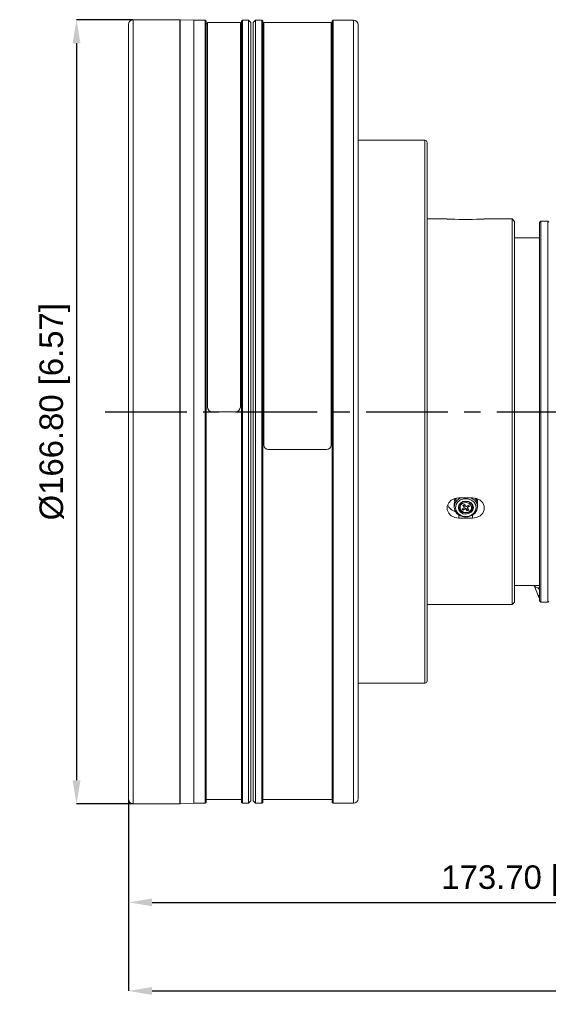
# Model space of a CAD drawing. Header units: millimetres. Extents: x 3925 to 5043, y -86 to 778.
# Tile 13 of 45: x 4288 to 4400, y 155 to 364. Entities that reach past the tile are written whole.
import ezdxf

# ---------------------------------------------------------------- set-up
doc = ezdxf.new("R2010")
doc.units = ezdxf.units.MM
doc.header["$LTSCALE"] = 46.255
doc.header["$PDMODE"] = 3
doc.header["$PDSIZE"] = 1
doc.linetypes.add('CENTER', pattern=[0.6, 0.375, -0.075, 0.075, -0.075])
doc.layers.get('0').update_dxf_attribs({"linetype": 'CONTINUOUS'})
doc.layers.get('Defpoints').update_dxf_attribs({"linetype": 'CONTINUOUS'})
doc.layers.add('T20C2_LENS_ODXF_CONTINUOUS_LINE', color=7, linetype='CONTINUOUS')
doc.styles.add('SLDTEXTSTYLE0', font='arialbd.ttf', dxfattribs={"height": 5.5})
doc.styles.add('SLDTEXTSTYLE2', font='arial.ttf')
doc.dimstyles.new('SLDDIMSTYLE1', dxfattribs={"dimtxt": 5.650301, "dimasz": 4.572, "dimexe": 0, "dimexo": 0.0625, "dimgap": 1.412575, "dimtad": 0, "dimtih": 1, "dimtoh": 1, "dimlfac": 3.5, "dimrnd": 1e-09, "dimzin": 4, "dimdsep": 46, "dimtxsty": 'SLDTEXTSTYLE0', "dimsah": 1, "dimcen": 0.09, "dimadec": 0, "dimazin": 1, "dimtol": 1, "dimtp": 0.8, "dimtm": 0.8, "dimtfac": 1, "dimtdec": 1, "dimtofl": 0, "dimtmove": 0, "dimatfit": 3, "dimfxl": 1, "dimfrac": 2, "dimtolj": 1, "dimarcsym": 0})

# ---------------------------------------------------------------- blocks, each defined once
blk = doc.blocks.new('*D73')
at = {"color": 0, "linetype": 'Continuous', "lineweight": -2}
for p, q in [((4484.82, 237.71), (4484.82, 176.4)), ((4311.12, 198.31), (4311.12, 176.4)), ((4316.12, 176.4), (4479.82, 176.4))]:
    blk.add_line(p, q, dxfattribs=at)
at = {"color": 0, "linetype": 'Continuous'}
for points in [[(4316.12, 177.23), (4316.12, 175.56), (4311.12, 176.4)], [(4479.82, 177.23), (4479.82, 175.56), (4484.82, 176.4)]]:
    blk.add_solid(points, dxfattribs=at)
at = {"layer": 'Defpoints', "color": 0, "linetype": 'Continuous'}
for p in [(4484.82, 237.77), (4311.12, 198.38), (4484.82, 176.4)]:
    blk.add_point(p, dxfattribs=at)
at = {"color": 0, "linetype": 'Continuous', "lineweight": 0, "insert": (4397.97, 181.01), "char_height": 5, "attachment_point": 5, "style": 'SLDTEXTSTYLE2'}
blk.add_mtext('\\A1;173.70 [6.84]', dxfattribs=at)
blk = doc.blocks.new('*D74')
at = {"color": 0, "linetype": 'Continuous', "lineweight": -2}
for p, q in [((4562.16, 255.01), (4562.16, 157.55)), ((4311.12, 198.11), (4311.12, 157.55)), ((4316.12, 157.55), (4557.16, 157.55))]:
    blk.add_line(p, q, dxfattribs=at)
at = {"color": 0, "linetype": 'Continuous'}
for points in [[(4316.12, 158.38), (4316.12, 156.71), (4311.12, 157.55)], [(4557.16, 158.38), (4557.16, 156.71), (4562.16, 157.55)]]:
    blk.add_solid(points, dxfattribs=at)
at = {"layer": 'Defpoints', "color": 0, "linetype": 'Continuous'}
for p in [(4562.16, 255.07), (4311.12, 198.18), (4562.16, 157.55)]:
    blk.add_point(p, dxfattribs=at)
at = {"color": 0, "linetype": 'Continuous', "lineweight": 0, "insert": (4436.64, 162.16), "char_height": 5, "attachment_point": 5, "style": 'SLDTEXTSTYLE2'}
blk.add_mtext('\\A1;251.05 [9.88]', dxfattribs=at)
blk = doc.blocks.new('*D75')
at = {"color": 0, "linetype": 'Continuous', "lineweight": -2}
for p, q in [((4312.05, 364.17), (4300.05, 364.17)), ((4300.05, 359.17), (4300.05, 202.37)), ((4312.05, 197.37), (4300.05, 197.37))]:
    blk.add_line(p, q, dxfattribs=at)
at = {"color": 0, "linetype": 'Continuous'}
for points in [[(4299.21, 359.17), (4300.88, 359.17), (4300.05, 364.17)], [(4299.21, 202.37), (4300.88, 202.37), (4300.05, 197.37)]]:
    blk.add_solid(points, dxfattribs=at)
at = {"layer": 'Defpoints', "color": 0, "linetype": 'Continuous'}
for p in [(4312.12, 364.17), (4300.05, 197.37), (4312.12, 197.37)]:
    blk.add_point(p, dxfattribs=at)
at = {"color": 0, "linetype": 'Continuous', "lineweight": 0, "insert": (4295.43, 280.77), "char_height": 5, "attachment_point": 5, "rotation": 90, "style": 'SLDTEXTSTYLE2'}
blk.add_mtext('\\A1;%%c166.80 [6.57]', dxfattribs=at)

msp = doc.modelspace()

# ---------------------------------------------------------------- linework, layer by layer
at = {"color": 4, "linetype": 'CENTER'}
msp.add_line((4306.115, 280.775), (4567.165, 280.775), dxfattribs=at)
at = {"layer": 'T20C2_LENS_ODXF_CONTINUOUS_LINE', "color": 7, "linetype": 'Continuous', "lineweight": 0}
for p, q in [((4311.115, 198.376), (4311.115, 363.174)), ((4312.115, 197.375), (4312.115, 364.175)), ((4321.982, 364.175), (4312.115, 364.175)), ((4321.982, 364.175), (4321.982, 197.375)), ((4322.049, 197.376), (4322.049, 364.173)), ((4325.015, 364.075), (4322.049, 364.173)), ((4325.015, 197.475), (4325.015, 364.075)), ((4327.415, 364.075), (4325.015, 364.075)), ((4327.415, 364.075), (4327.415, 197.475)), ((4327.615, 363.875), (4327.415, 364.075)), ((4327.615, 363.874), (4327.615, 197.676)), ((4327.865, 363.275), (4327.615, 363.275)), ((4327.865, 363.575), (4334.865, 363.575)), ((4327.865, 281.775), (4327.865, 363.574)), ((4334.865, 363.574), (4334.865, 281.775)), ((4335.115, 363.275), (4334.865, 363.275)), ((4335.115, 363.875), (4335.315, 364.075)), ((4335.115, 197.676), (4335.115, 363.874)), ((4335.315, 197.475), (4335.315, 364.075)), ((4336.615, 364.075), (4335.315, 364.075)), ((4336.615, 364.075), (4336.615, 197.475)), ((4337.115, 363.575), (4336.615, 364.075)), ((4337.115, 363.574), (4337.115, 197.976)), ((4337.615, 363.575), (4338.115, 364.075)), ((4337.615, 197.975), (4337.615, 363.574)), ((4338.115, 197.475), (4338.115, 364.075)), ((4339.415, 364.075), (4338.115, 364.075)), ((4339.415, 364.075), (4339.415, 197.475)), ((4339.615, 363.875), (4339.415, 364.075)), ((4339.615, 363.874), (4339.615, 197.675)), ((4339.865, 363.275), (4339.615, 363.275)), ((4339.865, 363.575), (4352.14, 363.575)), ((4339.865, 273.712), (4339.865, 363.574)), ((4351.738, 363.572), (4351.738, 363.57)), ((4352.465, 363.562), (4351.738, 363.572)), ((4352.001, 363.57), (4352.2, 363.568)), ((4352.14, 363.575), (4352.14, 363.572)), ((4352.2, 363.568), (4352.3, 363.565)), ((4352.465, 363.575), (4352.465, 363.573)), ((4352.465, 363.575), (4354.165, 363.575)), ((4354.165, 273.712), (4354.165, 363.575)), ((4354.415, 363.275), (4354.165, 363.275)), ((4354.415, 363.875), (4354.615, 364.075)), ((4354.415, 197.675), (4354.415, 363.874)), ((4354.615, 197.475), (4354.615, 364.075)), ((4358.915, 364.075), (4354.615, 364.075)), ((4358.915, 364.075), (4358.915, 197.475)), ((4359.915, 363.074), (4359.915, 198.475)), ((4374.065, 338.525), (4359.915, 338.525)), ((4374.065, 338.525), (4374.065, 223.025)), ((4374.565, 338.024), (4374.565, 223.526)), ((4378.815, 321.775), (4374.565, 321.775)), ((4378.855, 321.772), (4378.816, 321.775)), ((4381.315, 321.698), (4380.455, 321.707)), ((4384.215, 321.698), (4381.315, 321.698)), ((4385.073, 321.707), (4384.215, 321.698)), ((4392.615, 321.775), (4386.714, 321.775)), ((4392.615, 321.775), (4392.615, 239.775)), ((4393.115, 321.275), (4392.615, 321.775)), ((4393.115, 321.275), (4393.115, 240.275)), ((4398.415, 321.025), (4398.715, 321.325)), ((4398.415, 240.524), (4398.415, 321.024)), ((4398.715, 240.225), (4398.715, 321.325)), ((4400.215, 321.325), (4398.715, 321.325)), ((4400.215, 321.325), (4400.215, 240.225)), ((4400.415, 321.125), (4400.215, 321.325)), ((4398.415, 317.775), (4393.115, 317.775)), ((4328.865, 280.775), (4333.865, 280.775)), ((4334.788, 281.39), (4334.865, 281.775)), ((4339.865, 273.712), (4339.942, 273.328)), ((4340.865, 272.716), (4353.165, 272.716)), ((4354.088, 273.329), (4354.165, 273.712)), ((4380.436, 261.836), (4380.298, 261.094)), ((4380.444, 262.335), (4380.348, 261.819)), ((4380.797, 262.396), (4380.436, 261.836)), ((4381.517, 262.384), (4380.86, 261.893)), ((4381.68, 262.016), (4381.101, 261.588)), ((4381.315, 262.478), (4384.215, 262.478)), ((4381.802, 262.478), (4381.517, 262.384)), ((4382.394, 262.247), (4381.68, 262.016)), ((4384.461, 261.622), (4383.876, 262.035)), ((4384.69, 261.94), (4384.017, 262.415)), ((4384.215, 262.478), (4385.073, 262.342)), ((4385.134, 261.294), (4384.69, 261.94)), ((4385.134, 261.894), (4384.796, 262.386)), ((4385.297, 261.155), (4385.134, 261.894)), ((4385.247, 261.88), (4385.155, 262.3)), ((4385.247, 261.88), (4385.247, 261.382)), ((4379.153, 260.447), (4378.958, 260.904)), ((4380.298, 261.094), (4380.298, 260.494)), ((4380.298, 260.494), (4380.461, 259.755)), ((4380.722, 261.007), (4380.598, 260.347)), ((4380.598, 260.347), (4380.742, 259.695)), ((4381.101, 261.588), (4380.722, 261.007)), ((4381.198, 260.355), (4381.312, 260.889)), ((4381.331, 259.821), (4381.198, 260.355)), ((4381.328, 260.326), (4381.255, 260.623)), ((4381.312, 260.889), (4381.65, 261.341)), ((4381.38, 260.26), (4381.328, 260.326)), ((4381.382, 260.683), (4381.377, 260.277)), ((4381.575, 259.804), (4381.377, 260.277)), ((4381.377, 260.277), (4381.394, 260.197)), ((4381.586, 261.135), (4381.382, 260.683)), ((4381.394, 260.197), (4381.62, 259.752)), ((4381.969, 259.434), (4381.583, 259.796)), ((4381.974, 261.486), (4381.586, 261.135)), ((4381.588, 260.147), (4381.78, 259.764)), ((4381.62, 259.752), (4382.025, 259.416)), ((4381.65, 261.341), (4382.159, 261.645)), ((4382.088, 261.253), (4381.752, 260.949)), ((4381.78, 259.764), (4382.127, 259.473)), ((4382.487, 261.681), (4381.974, 261.486)), ((4382.027, 260.119), (4382.519, 260.417)), ((4382.257, 259.836), (4382.027, 260.119)), ((4382.535, 261.422), (4382.088, 261.253)), ((4382.101, 260.179), (4382.257, 259.986)), ((4382.159, 261.645), (4382.768, 261.76)), ((4382.175, 260.843), (4382.503, 261.042)), ((4382.519, 260.417), (4382.175, 260.843)), ((4382.257, 259.986), (4382.748, 260.283)), ((4382.748, 260.133), (4382.257, 259.836)), ((4382.281, 260.862), (4382.519, 260.567)), ((4382.519, 260.567), (4382.452, 260.527)), ((4382.503, 261.042), (4382.847, 260.616)), ((4383.021, 261.429), (4382.535, 261.422)), ((4382.748, 260.283), (4383.092, 259.858)), ((4383.092, 259.708), (4382.748, 260.133)), ((4382.809, 260.086), (4382.847, 260.133)), ((4382.847, 260.616), (4383.338, 260.914)), ((4383.468, 261.276), (4383.021, 261.429)), ((4383.076, 260.482), (4383.459, 260.714)), ((4383.568, 260.63), (4383.076, 260.332)), ((4383.149, 260.391), (4383.076, 260.482)), ((4383.076, 260.332), (4383.42, 259.906)), ((4383.092, 259.858), (4383.291, 259.978)), ((4383.42, 259.906), (4383.092, 259.708)), ((4383.197, 259.921), (4383.3, 259.859)), ((4383.338, 260.914), (4383.568, 260.63)), ((4383.815, 260.986), (4383.468, 261.276)), ((4383.507, 259.496), (4383.843, 259.8)), ((4383.975, 261.179), (4383.57, 261.515)), ((4383.621, 259.446), (4384.009, 259.797)), ((4384.007, 260.602), (4383.815, 260.986)), ((4383.843, 259.8), (4384.017, 260.188)), ((4383.905, 261.374), (4384.264, 260.928)), ((4384.283, 259.86), (4383.945, 259.409)), ((4384.201, 260.735), (4383.975, 261.179)), ((4384.017, 260.188), (4384.007, 260.602)), ((4384.009, 259.797), (4384.218, 260.277)), ((4384.218, 260.277), (4384.201, 260.735)), ((4384.264, 260.928), (4384.397, 260.394)), ((4384.397, 260.394), (4384.283, 259.86)), ((4384.853, 261.055), (4384.461, 261.622)), ((4384.997, 260.402), (4384.853, 261.055)), ((4384.873, 259.742), (4384.997, 260.402)), ((4385.297, 260.555), (4385.134, 261.294)), ((4385.159, 259.813), (4385.297, 260.555)), ((4385.297, 261.155), (4385.297, 260.555)), ((4380.637, 259.5), (4380.463, 259.525)), ((4381.315, 258.148), (4381.315, 258.82)), ((4384.215, 258.148), (4381.315, 258.148)), ((4383.06, 259.327), (4383.507, 259.496)), ((4383.611, 259.425), (4383.084, 259.229)), ((4383.108, 259.251), (4383.621, 259.446)), ((4383.267, 258.398), (4384.078, 258.665)), ((4383.9, 259.658), (4383.611, 259.425)), ((4384.215, 258.148), (4384.215, 258.768)), ((4398.415, 243.775), (4393.115, 243.775)), ((4398.314, 241.358), (4397.301, 243.775)), ((4398.173, 243.304), (4398.415, 242.726)), ((4398.173, 243.304), (4398.415, 243.304)), ((4398.314, 241.358), (4398.24, 241.719)), ((4398.415, 241.211), (4398.314, 241.358)), ((4398.314, 241.358), (4398.415, 241.183)), ((4392.615, 239.775), (4374.565, 239.775)), ((4393.115, 240.275), (4392.615, 239.775)), ((4398.415, 240.525), (4398.715, 240.225)), ((4400.215, 240.225), (4398.715, 240.225)), ((4400.415, 240.425), (4400.215, 240.225)), ((4374.065, 223.025), (4359.915, 223.025)), ((4321.982, 197.375), (4312.115, 197.375)), ((4325.015, 197.475), (4322.049, 197.376)), ((4327.415, 197.475), (4325.015, 197.475)), ((4327.615, 197.675), (4327.415, 197.475)), ((4335.115, 198.275), (4327.615, 198.275)), ((4335.115, 197.675), (4335.315, 197.475)), ((4336.615, 197.475), (4335.315, 197.475)), ((4337.115, 197.975), (4336.615, 197.475)), ((4337.615, 197.975), (4338.115, 197.475)), ((4339.415, 197.475), (4338.115, 197.475)), ((4339.615, 197.675), (4339.415, 197.475)), ((4354.415, 198.275), (4339.615, 198.275)), ((4354.415, 197.675), (4354.615, 197.475)), ((4358.915, 197.475), (4354.615, 197.475))]:
    msp.add_line(p, q, dxfattribs=at)
for points in [[(4380.455, 321.707), (4379.705, 321.73), (4379.153, 321.755), (4378.855, 321.772)], [(4386.714, 321.775), (4386.679, 321.772), (4386.385, 321.756), (4385.828, 321.73), (4385.073, 321.707)], [(4333.865, 280.775), (4334.25, 280.852), (4334.573, 281.068), (4334.788, 281.39)], [(4339.942, 273.328), (4340.159, 273.007), (4340.481, 272.793), (4340.865, 272.716)], [(4353.165, 272.716), (4353.55, 272.793), (4353.873, 273.008), (4354.088, 273.329)], [(4378.816, 260.275), (4378.852, 260.648), (4379.146, 261.36), (4379.703, 261.952)], [(4379.703, 261.952), (4380.457, 262.342), (4381.315, 262.478)], [(4380.86, 261.893), (4380.436, 261.236), (4380.298, 260.494)], [(4383.876, 262.035), (4383.157, 262.254), (4382.394, 262.247)], [(4385.073, 262.342), (4385.824, 261.954), (4386.376, 261.373), (4386.675, 260.662), (4386.679, 259.909), (4386.386, 259.21), (4385.828, 258.643), (4385.074, 258.275), (4384.215, 258.148)], [(4381.315, 258.148), (4380.455, 258.275), (4379.704, 258.641), (4379.147, 259.206), (4378.853, 259.902), (4378.816, 260.275)], [(4380.463, 259.525), (4379.712, 259.887), (4379.153, 260.447)], [(4380.461, 259.755), (4380.905, 259.109), (4381.578, 258.634)], [(4382.826, 258.989), (4382.213, 259.085), (4381.69, 259.375), (4381.331, 259.821)], [(4381.752, 260.949), (4381.578, 260.561), (4381.588, 260.147)], [(4383.57, 261.515), (4383.048, 261.692), (4382.487, 261.681)], [(4382.768, 261.76), (4383.382, 261.664), (4383.899, 261.378)], [(4384.218, 260.277), (4384.107, 259.949), (4383.9, 259.658)], [(4383.915, 258.733), (4384.494, 259.161), (4384.873, 259.742)], [(4384.078, 258.665), (4384.735, 259.157), (4385.159, 259.813)], [(4384.34, 260.624), (4384.284, 260.363), (4384.215, 260.27)], [(4380.742, 259.695), (4381.134, 259.128), (4381.719, 258.714), (4382.438, 258.495), (4383.201, 258.502), (4383.915, 258.733)], [(4381.578, 258.634), (4382.398, 258.387), (4383.267, 258.398)], [(4383.077, 259.227), (4382.499, 259.23), (4381.969, 259.434)], [(4382.025, 259.416), (4382.547, 259.24), (4383.108, 259.251)], [(4382.127, 259.473), (4382.574, 259.32), (4383.06, 259.327)], [(4383.945, 259.409), (4383.436, 259.104), (4382.826, 258.989)]]:
    msp.add_lwpolyline(points, dxfattribs=at)
for centre, radius, start, end in [((4312.115, 363.175), 1, 90, 180), ((4358.915, 363.075), 1, 0, 90), ((4374.065, 338.025), 0.5, 0, 90), ((4328.865, 281.775), 1, 180, 270), ((4374.065, 223.525), 0.5, 270, 0), ((4312.115, 198.375), 1, 180, 270), ((4358.915, 198.475), 1, 270, 360)]:
    msp.add_arc(centre, radius, start, end, dxfattribs=at)
msp.add_ellipse((4398.181, 244.264), major_axis=(1.001, 0.084), ratio=0.9556914, start_param=-2.6831514, end_param=-1.6588551, dxfattribs=at)

# ---------------------------------------------------------------- dimensions: what is measured, and where the dimension line sits
at = {"color": 2, "linetype": 'Continuous', "lineweight": 0}
dim = msp.add_linear_dim(base=(4300.047, 197.375), p1=(4312.115, 364.175), p2=(4312.115, 197.375), angle=90, text='%%c<>[]', dimstyle='SLDDIMSTYLE1', override={"dimtxt": 5, "dimasz": 5, "dimtad": 1, "dimtih": 0, "dimlfac": 1, "dimtxsty": 'SLDTEXTSTYLE2', "dimtol": 0, "dimtp": 0.6, "dimtm": 0.6}, dxfattribs=at)
dim.commit()
dim.dimension.update_dxf_attribs({"geometry": '*D75', "text_midpoint": (4300.047, 280.775), "dimtype": 160})
for base, p1, p2, picture, middle in [((4562.165, 157.548), (4311.115, 198.176), (4562.165, 255.075), '*D74', (4436.64, 157.548)), ((4484.815, 176.396), (4311.115, 198.376), (4484.815, 237.775), '*D73', (4397.965, 176.396))]:
    dim = msp.add_linear_dim(base=base, p1=p1, p2=p2, dimstyle='SLDDIMSTYLE1', override={"dimtxt": 5, "dimasz": 5, "dimtad": 1, "dimtih": 0, "dimlfac": 1, "dimtxsty": 'SLDTEXTSTYLE2', "dimtol": 0, "dimtp": 0.6, "dimtm": 0.6}, dxfattribs=at)
    dim.commit()
    dim.dimension.update_dxf_attribs({"geometry": picture, "text_midpoint": middle, "dimtype": 160})

doc.saveas('drawing.dxf')
